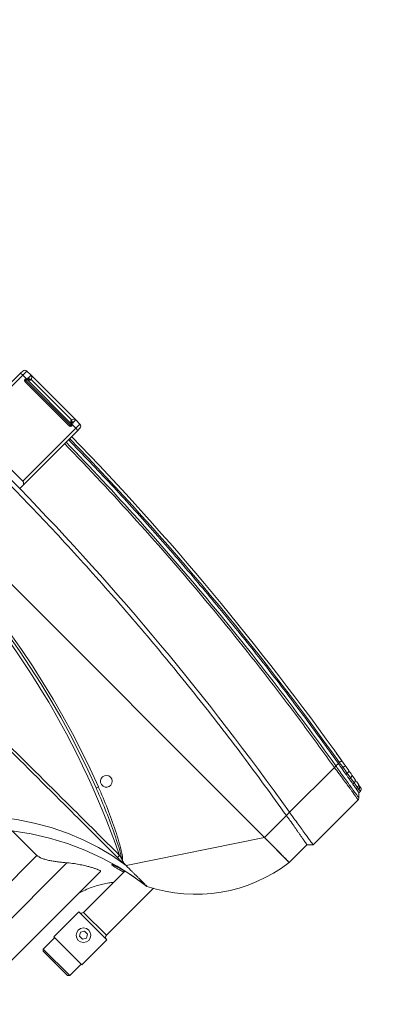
# Model space of a CAD drawing. Header units: millimetres. Extents: x 4946 to 18537, y -10559 to 785.
# Tile 24 of 79: x 6167 to 6188, y -656 to -599. Entities that reach past the tile are written whole.
import ezdxf

# ---------------------------------------------------------------- set-up
doc = ezdxf.new("R2010")
doc.units = ezdxf.units.MM
doc.layers.add('PG_WYMIARY', color=1, linetype='Continuous', lineweight=18)
doc.styles.add('BIKWYM', font='BIKROMSW.SHX', dxfattribs={"width": 0.8})
doc.dimstyles.new('BA_KR_50', dxfattribs={"dimscale": 0.5, "dimtxt": 25, "dimasz": 1.666667, "dimexe": 24, "dimexo": 0, "dimgap": 0, "dimtad": 0, "dimdec": 1, "dimrnd": 0.5, "dimzin": 9, "dimdsep": 46, "dimtxsty": 'BIKWYM', "dimblk": 'WYM-KR', "dimcen": 0, "dimdle": 20, "dimclrd": 256, "dimclre": 256, "dimclrt": 7, "dimadec": 0, "dimazin": 0, "dimtfac": 0.033333, "dimtdec": 1, "dimtmove": 0, "dimatfit": 3, "dimldrblk": 'WYM-KR', "dimfxl": 40, "dimfxlon": 1, "dimtvp": 0.8, "dimtolj": 1, "dimarcsym": 0})

# ---------------------------------------------------------------- blocks, each defined once
blk = doc.blocks.new('W_Gorny')
at = {"color": 7, "linetype": 'Continuous', "lineweight": 13}
for p, q in [((120.254, 222.224), (120.254, 212.138)), ((122.281, 213.337), (122.281, 222.224)), ((124.08, 222.224), (124.08, 214.424)), ((116.831, 218.724), (116.731, 218.624)), ((116.731, 218.624), (116.731, 217.524)), ((119.271, 218.624), (116.731, 218.624)), ((116.831, 218.724), (119.171, 218.724)), ((119.271, 218.624), (119.171, 218.724)), ((119.271, 217.524), (119.271, 218.624)), ((116.651, 217.524), (116.651, 215.124)), ((119.351, 217.524), (116.651, 217.524)), ((119.351, 215.124), (119.351, 217.524)), ((117.857, 216.274), (117.713, 216.024)), ((118.146, 216.274), (117.857, 216.274)), ((118.29, 216.024), (118.146, 216.274)), ((117.713, 216.024), (117.857, 215.774)), ((117.857, 215.774), (118.146, 215.774)), ((118.146, 215.774), (118.29, 216.024)), ((119.351, 215.124), (116.651, 215.124)), ((116.901, 214.924), (116.901, 210.404)), ((119.101, 214.924), (116.901, 214.924)), ((119.101, 210.962), (119.101, 214.924)), ((124.08, 214.424), (126.454, 214.424)), ((114.001, 202.624), (119.301, 210.624)), ((119.301, 210.624), (119.408, 210.624)), ((124.298, 208.408), (124.488, 208.333)), ((124.223, 207.917), (124.379, 207.917)), ((111.601, 200.924), (111.601, 202.624)), ((111.601, 202.624), (114.001, 202.624)), ((114.001, 202.624), (114.001, 200.505)), ((176.601, 202.624), (114.001, 202.624)), ((111.301, 200.624), (111.601, 200.924)), ((111.301, 196.307), (111.301, 200.624)), ((114.001, 200.505), (114.001, 200.205)), ((114.001, 200.205), (114.001, 195.89)), ((142.551, 197.316), (142.551, 197.616)), ((142.551, 192.024), (142.551, 197.316)), ((142.751, 197.113), (142.751, 192.024)), ((147.851, 192.024), (147.851, 197.113)), ((148.051, 197.316), (148.051, 192.024)), ((111.601, 195.924), (111.36, 196.166)), ((111.601, 195.791), (111.601, 195.924)), ((111.782, 195.892), (111.782, 195.762)), ((111.782, 195.762), (111.932, 195.737)), ((111.932, 195.737), (111.932, 195.865)), ((112.315, 195.797), (112.315, 195.675)), ((112.315, 195.675), (112.723, 195.609)), ((112.723, 195.609), (112.723, 195.725)), ((112.723, 195.609), (113.116, 195.546)), ((113.116, 195.656), (113.116, 195.546)), ((113.584, 195.473), (113.584, 195.576)), ((114.001, 195.889), (114.001, 195.89)), ((114.001, 195.746), (114.001, 195.505)), ((112.795, 195.412), (112.42, 195.478)), ((113.585, 195.276), (113.156, 195.349)), ((114.001, 195.505), (114.001, 195.408)), ((143.151, 192.224), (147.451, 192.224)), ((143.151, 192.124), (143.151, 192.224)), ((147.451, 192.124), (147.451, 192.224)), ((142.751, 192.024), (142.551, 192.024)), ((142.551, 191.824), (142.551, 192.024)), ((142.751, 192.024), (143.069, 192.024)), ((142.751, 192.024), (142.751, 191.624)), ((143.151, 191.624), (142.751, 191.624)), ((143.051, 192.107), (143.051, 192.124)), ((143.151, 192.124), (143.051, 192.124)), ((143.151, 192.107), (143.051, 192.107)), ((143.151, 192.107), (143.151, 192.124)), ((147.451, 192.124), (143.151, 192.124)), ((143.151, 192.053), (143.151, 192.044)), ((147.436, 192.024), (143.151, 192.024)), ((143.151, 191.624), (143.151, 191.904)), ((143.218, 191.885), (143.151, 191.904)), ((147.451, 191.624), (143.151, 191.624)), ((143.2, 192.022), (143.201, 192.021)), ((143.351, 191.824), (147.251, 191.824)), ((144.53, 192.019), (144.53, 192.024)), ((144.551, 192.019), (144.551, 192.024)), ((144.919, 192.019), (144.919, 192.024)), ((145.326, 192.019), (145.326, 192.024)), ((145.326, 192.019), (145.342, 192.019)), ((145.342, 192.019), (145.342, 192.024)), ((145.343, 192.019), (145.389, 192.019)), ((146.051, 192.019), (146.051, 192.024)), ((146.073, 192.019), (146.073, 192.024)), ((147.401, 192.021), (147.403, 192.022)), ((147.451, 192.107), (147.451, 192.124)), ((147.451, 192.124), (147.551, 192.124)), ((147.451, 192.107), (147.551, 192.107)), ((147.451, 192.044), (147.451, 192.053)), ((147.451, 191.904), (147.451, 191.624)), ((147.851, 191.624), (147.451, 191.624)), ((147.533, 192.024), (147.851, 192.024)), ((147.551, 192.124), (147.551, 192.107)), ((148.051, 192.024), (147.851, 192.024)), ((147.851, 191.624), (147.851, 192.024)), ((148.051, 192.024), (148.051, 191.824))]:
    blk.add_line(p, q, dxfattribs=at)
at = {"color": 7, "linetype": 'Continuous', "lineweight": 13, "flags": 128}
for points in [[(126.454, 214.424), (125.388, 213.67), (124.294, 212.992), (123.174, 212.393), (122.031, 211.874), (120.869, 211.436), (119.691, 211.081), (118.501, 210.81), (117.301, 210.624)], [(127.759, 214.424), (126.774, 213.674), (125.763, 212.999), (124.728, 212.401), (123.672, 211.882), (122.599, 211.444), (121.51, 211.088), (120.41, 210.814), (119.301, 210.624)], [(120.105, 210.649), (120.105, 210.64), (120.105, 210.626), (120.105, 210.606), (120.105, 210.582), (120.106, 210.553), (120.106, 210.521), (120.106, 210.486), (120.106, 210.451)], [(112.795, 195.412), (112.76, 195.432), (112.734, 195.476), (112.721, 195.538), (112.723, 195.609)], [(113.156, 195.349), (113.132, 195.368), (113.116, 195.411), (113.111, 195.474), (113.116, 195.546)], [(113.968, 195.211), (113.969, 195.215), (113.971, 195.226), (113.974, 195.244), (113.978, 195.269), (113.983, 195.299), (113.989, 195.333), (113.995, 195.37), (114.001, 195.408)], [(143.069, 192.024), (143.081, 192.03), (143.092, 192.035), (143.103, 192.04), (143.114, 192.045), (143.124, 192.049), (143.132, 192.053), (143.14, 192.057), (143.147, 192.06)], [(143.218, 191.885), (143.226, 191.905), (143.233, 191.926), (143.236, 191.947), (143.238, 191.967), (143.236, 191.984), (143.233, 191.997), (143.226, 192.007), (143.218, 192.013)], [(147.385, 192.013), (147.376, 192.007), (147.37, 191.997), (147.366, 191.984), (147.365, 191.967), (147.366, 191.947), (147.37, 191.926), (147.376, 191.905), (147.385, 191.885)], [(147.456, 192.06), (147.463, 192.057), (147.47, 192.053), (147.479, 192.049), (147.489, 192.045), (147.499, 192.04), (147.51, 192.035), (147.522, 192.03), (147.533, 192.024)]]:
    blk.add_lwpolyline(points, dxfattribs=at)
at = {"color": 7, "linetype": 'Continuous', "lineweight": 13}
blk.add_circle((118.001, 216.024), 0.5, dxfattribs=at)
for centre, radius, start, end in [((116.701, 214.924), 0.2, 0, 90), ((119.301, 214.924), 0.2, 90, 180), ((121.951, 201.281), 10.437, 116.45797, 172.60227), ((145.301, 262.47), 57.8, 244.15669, 295.84331), ((125.081, 207.964), 0.699, 148.09138, 162.10431), ((145.301, 262.47), 58, 248.97043, 291.02957), ((124.301, 207.524), 0.4, 101.25471, 78.74529), ((145.301, 262.502), 58.2, 248.97043, 291.02957), ((145.301, 386.596), 189.5, 269.22898, 270.77102), ((111.801, 195.791), 0.2, 180, 259.77952), ((111.971, 195.75), 0.19, 176.56708, 257.92522), ((112.113, 195.717), 0.182, 173.74401, 256.03082), ((112.48, 195.637), 0.17, 166.98121, 249.49454), ((113.878, 195.376), 0.31, 161.78778, 198.9242), ((145.301, 381.596), 189, 260.45722, 269.1663), ((145.301, 381.596), 188.8, 260.45722, 269.16542), ((143.151, 192.124), 0.1, 90, 180), ((147.451, 192.124), 0.1, 0, 90), ((142.751, 191.824), 0.2, 180, 270), ((143.251, 192.107), 0.2, 180, 204.4698), ((143.143, 192.043), 0.00885, 7.29344, 68.29755), ((143.142, 192.052), 0.00895, 4.60329, 60.3346), ((142.974, 192.049), 0.229, 320.73603, 352.88674), ((143.151, 191.824), 0.2, 270, 0.00087), ((143.171, 192.009), 0.015, 29.03033, 87.66225), ((143.19, 192.004), 0.02, 58.98391, 90), ((147.451, 191.824), 0.2, 179.99913, 270), ((147.629, 192.049), 0.229, 187.11326, 219.26397), ((147.413, 192.004), 0.02, 90, 121.01609), ((147.432, 192.009), 0.015, 92.33775, 150.96967), ((147.46, 192.052), 0.00895, 119.6654, 175.39671), ((147.46, 192.043), 0.00885, 111.70245, 172.70656), ((147.351, 192.107), 0.2, 335.5302, 0), ((147.851, 191.824), 0.2, 270, 0)]:
    blk.add_arc(centre, radius, start, end, dxfattribs=at)
for points, knots in [([(120.254, 214.27), (120.218, 214.144), (120.136, 213.86), (119.97, 213.453), (119.78, 213.063), (119.577, 212.706), (119.365, 212.389), (119.202, 212.167), (119.115, 212.064), (119.101, 212.048)], [0, 0, 0, 0, 0.156474, 0.351114, 0.522284, 0.671778, 0.839931, 0.975214, 1, 1, 1, 1]), ([(124.08, 214.424), (124.027, 214.424), (123.967, 214.416), (123.884, 214.394), (123.867, 214.389), (123.832, 214.378), (123.814, 214.372), (123.759, 214.353), (123.722, 214.338), (123.647, 214.305), (123.608, 214.286), (123.53, 214.247), (123.49, 214.225), (123.37, 214.157), (123.29, 214.108), (123.17, 214.028), (123.129, 214.001), (123.049, 213.944), (123.009, 213.915), (122.889, 213.828), (122.811, 213.768), (122.656, 213.647), (122.58, 213.586), (122.466, 213.493), (122.429, 213.461), (122.354, 213.399), (122.317, 213.368), (122.281, 213.337)], [0, 0, 0, 0, 0.125, 0.125, 0.15625, 0.15625, 0.1875, 0.1875, 0.25, 0.25, 0.3125, 0.3125, 0.375, 0.375, 0.5, 0.5, 0.5625, 0.5625, 0.625, 0.625, 0.75, 0.75, 0.875, 0.875, 0.9375, 0.9375, 1, 1, 1, 1]), ([(122.281, 213.337), (122.148, 213.229), (121.913, 213.038), (121.546, 212.785), (121.245, 212.593), (120.988, 212.441), (120.777, 212.325), (120.589, 212.228), (120.44, 212.161), (120.335, 212.122), (120.276, 212.113), (120.252, 212.12), (120.256, 212.135), (120.257, 212.138)], [0, 0, 0, 0, 0.1626599, 0.2878428, 0.4128755, 0.500543, 0.5881442, 0.676435, 0.7646341, 0.8406696, 0.9166676, 0.9835114, 1, 1, 1, 1]), ([(119.986, 211.229), (119.957, 211.216), (119.898, 211.19), (119.742, 211.136), (119.537, 211.074), (119.286, 211.006), (118.993, 210.934), (118.67, 210.862), (118.321, 210.791), (117.972, 210.728), (117.627, 210.671), (117.413, 210.64), (117.304, 210.625)], [0, 0, 0, 0, 0.090827, 0.190696, 0.289998, 0.392058, 0.493915, 0.598701, 0.701432, 0.807226, 0.902357, 1, 1, 1, 1]), ([(119.101, 211.062), (119.192, 211.087), (119.383, 211.14), (119.621, 211.203), (119.811, 211.247), (119.922, 211.271), (119.947, 211.272), (119.948, 211.272)], [0, 0, 0, 0, 0.23565, 0.496417, 0.738597, 0.988341, 1, 1, 1, 1]), ([(119.948, 211.272), (119.983, 211.276), (120.046, 211.283), (120.046, 211.264), (120.025, 211.245), (119.988, 211.23), (119.986, 211.229)], [0, 0, 0, 0, 0.367171, 0.6693, 0.980364, 1, 1, 1, 1]), ([(117.387, 210.624), (117.406, 210.624), (117.456, 210.624), (117.521, 210.624), (117.562, 210.624)], [0.1863836, 0.1863836, 0.1863836, 0.1863836, 0.25, 0.3286954, 0.3286954, 0.3286954, 0.3286954]), ([(117.723, 210.624), (117.774, 210.624), (117.883, 210.624), (118.008, 210.624), (118.073, 210.624)], [0.4211761, 0.4211761, 0.4211761, 0.4211761, 0.5, 0.5788239, 0.5788239, 0.5788239, 0.5788239]), ([(118.314, 210.624), (118.386, 210.624), (118.52, 210.624), (118.66, 210.624), (118.724, 210.624)], [0.6713046, 0.6713046, 0.6713046, 0.6713046, 0.75, 0.8136164, 0.8136164, 0.8136164, 0.8136164]), ([(119.408, 210.624), (119.432, 210.627), (119.458, 210.629), (119.512, 210.633), (119.539, 210.635), (119.596, 210.638), (119.625, 210.639), (119.684, 210.641), (119.714, 210.642), (119.803, 210.645), (119.863, 210.646), (119.984, 210.648), (120.044, 210.649), (120.105, 210.649)], [0, 0, 0, 0, 0.125, 0.125, 0.25, 0.25, 0.375, 0.375, 0.5, 0.5, 0.75, 0.75, 1, 1, 1, 1]), ([(119.721, 210.554), (119.633, 210.585), (119.53, 210.621), (119.422, 210.624), (119.408, 210.624)], [0, 0, 0, 0, 0.862276, 1, 1, 1, 1]), ([(124.416, 208.179), (124.168, 208.276), (123.424, 208.568), (122.202, 209.098), (121.004, 209.691), (120.211, 210.17), (119.846, 210.408), (119.741, 210.531), (119.721, 210.554)], [0, 0, 0, 0, 0.1510263, 0.4536833, 0.7561941, 0.9072997, 0.98295, 1, 1, 1, 1]), ([(119.821, 210.511), (119.82, 210.511), (119.818, 210.512), (119.802, 210.519), (119.769, 210.533), (119.738, 210.546), (119.721, 210.554)], [0, 0, 0, 0, 0.009446, 0.064272, 0.483962, 1, 1, 1, 1]), ([(119.821, 210.511), (119.928, 210.443), (120.26, 210.235), (121.08, 209.812), (122.276, 209.239), (123.436, 208.746), (124.114, 208.48), (124.298, 208.408)], [0, 0, 0, 0, 0.0769784, 0.2371484, 0.5588576, 0.8806243, 1, 1, 1, 1]), ([(120.105, 210.649), (121.673, 210.651), (127.795, 210.66), (135.694, 210.686), (142.024, 210.682), (143.801, 210.681)], [0, 0, 0, 0, 0.198524, 0.775011, 1, 1, 1, 1]), ([(143.801, 210.541), (142.025, 210.535), (135.694, 210.516), (127.796, 210.464), (121.674, 210.453), (120.106, 210.451)], [0, 0, 0, 0, 0.224954, 0.801465, 1, 1, 1, 1]), ([(114.001, 202.624), (113.986, 202.624), (113.954, 202.624), (113.907, 202.624), (113.86, 202.624), (113.813, 202.624), (113.766, 202.624), (113.719, 202.624), (113.673, 202.624), (113.626, 202.624), (113.58, 202.624), (113.471, 202.624), (113.303, 202.624), (113.081, 202.624), (112.868, 202.624), (112.599, 202.624), (112.293, 202.624), (112.043, 202.624), (111.881, 202.624), (111.78, 202.624), (111.701, 202.624), (111.655, 202.624), (111.63, 202.624), (111.617, 202.624), (111.608, 202.624), (111.602, 202.624), (111.602, 202.624), (111.601, 202.624)], [0, 0, 0, 0, 0.012521, 0.025026, 0.03752, 0.050008, 0.062494, 0.074984, 0.087481, 0.099992, 0.112521, 0.125072, 0.187649, 0.250099, 0.312511, 0.375131, 0.500003, 0.624875, 0.68748, 0.749907, 0.812342, 0.874933, 0.900008, 0.925013, 0.949988, 0.97497, 1, 1, 1, 1]), ([(111.601, 200.924), (111.601, 200.924), (111.605, 200.924), (111.621, 200.921), (111.632, 200.919), (111.678, 200.911), (111.722, 200.903), (111.782, 200.892)], [0, 0, 0, 0, 0.25, 0.25, 0.5, 0.5, 1, 1, 1, 1]), ([(111.301, 200.624), (111.326, 200.624), (111.46, 200.607), (111.812, 200.553), (112.149, 200.499), (112.556, 200.434), (113.006, 200.362), (113.497, 200.284), (113.831, 200.232), (114.001, 200.205)], [0, 0, 0, 0, 0.25, 0.375, 0.5, 0.625, 0.75, 0.875, 1, 1, 1, 1]), ([(111.932, 200.865), (111.958, 200.86), (111.986, 200.855), (112.045, 200.845), (112.076, 200.839), (112.172, 200.822), (112.241, 200.81), (112.315, 200.797)], [0, 0, 0, 0, 0.25, 0.25, 0.5, 0.5, 1, 1, 1, 1]), ([(112.315, 200.797), (112.377, 200.785), (112.442, 200.774), (112.578, 200.75), (112.649, 200.737), (112.723, 200.725)], [0, 0, 0, 0, 0.5, 0.5, 1, 1, 1, 1]), ([(114.001, 200.505), (113.931, 200.517), (113.861, 200.529), (113.722, 200.553), (113.653, 200.564), (113.584, 200.576)], [0, 0, 0, 0, 0.5, 0.5, 1, 1, 1, 1]), ([(114.001, 200.505), (115.66, 200.24), (118.977, 199.709), (123.974, 199.082), (128.981, 198.579), (133.997, 198.212), (139.019, 197.978), (144.045, 197.878), (148.931, 197.91), (153.676, 198.063), (158.278, 198.323), (162.874, 198.695), (167.462, 199.182), (172.041, 199.773), (175.081, 200.261), (176.601, 200.505)], [0, 0, 0, 0, 0.080142, 0.160209, 0.240216, 0.320178, 0.400109, 0.480022, 0.559931, 0.633191, 0.70647, 0.77978, 0.853131, 0.926534, 1, 1, 1, 1]), ([(142.551, 197.316), (142.551, 197.293), (142.555, 197.271), (142.57, 197.227), (142.582, 197.206), (142.607, 197.176), (142.616, 197.167), (142.637, 197.15), (142.649, 197.142), (142.675, 197.129), (142.689, 197.123), (142.719, 197.115), (142.735, 197.113), (142.751, 197.113)], [0, 0, 0, 0, 0.25, 0.25, 0.5, 0.5, 0.625, 0.625, 0.75, 0.75, 0.875, 0.875, 1, 1, 1, 1]), ([(111.301, 196.307), (111.301, 196.307), (111.301, 196.307), (111.355, 196.297), (111.471, 196.276), (111.672, 196.242), (111.917, 196.201), (112.206, 196.154), (112.534, 196.103), (112.971, 196.037), (113.464, 195.965), (113.822, 195.914), (114.001, 195.889)], [0, 0, 0, 0, 0.000001, 0.096623, 0.193262, 0.312002, 0.430754, 0.502751, 0.620722, 0.738672, 0.869357, 1, 1, 1, 1]), ([(111.36, 196.166), (111.355, 196.171), (111.335, 196.193), (111.308, 196.24), (111.304, 196.285), (111.301, 196.307)], [0, 0, 0, 0, 0.141092, 0.570547, 1, 1, 1, 1]), ([(114.001, 195.747), (113.962, 195.753), (113.764, 195.785), (113.41, 195.843), (112.959, 195.918), (112.543, 195.987), (112.221, 196.039), (111.939, 196.085), (111.702, 196.121), (111.512, 196.149), (111.404, 196.164), (111.36, 196.166), (111.36, 196.166), (111.36, 196.166)], [0, 0, 0, 0, 0.028999, 0.147117, 0.265258, 0.383331, 0.501422, 0.573421, 0.691821, 0.810211, 0.90511, 0.999999, 1, 1, 1, 1]), ([(111.601, 195.924), (111.611, 195.923), (111.629, 195.919), (111.735, 195.9), (111.782, 195.892)], [0, 0, 0, 0, 0.560607, 1, 1, 1, 1]), ([(111.601, 195.791), (111.601, 195.791), (111.601, 195.791), (111.62, 195.788), (111.689, 195.777), (111.757, 195.766), (111.782, 195.762)], [0, 0, 0, 0, 0.000006, 0.384237, 0.777683, 1, 1, 1, 1]), ([(111.931, 195.565), (111.904, 195.57), (111.88, 195.574), (111.838, 195.582), (111.821, 195.585), (111.78, 195.592), (111.766, 195.595), (111.766, 195.595)], [0, 0, 0, 0, 0.25, 0.25, 0.5, 0.5, 1, 1, 1, 1]), ([(111.932, 195.865), (111.957, 195.86), (112.068, 195.84), (112.2, 195.817), (112.313, 195.797), (112.315, 195.797)], [0.3353324, 0.3353324, 0.3353324, 0.3353324, 0.375, 0.5, 0.5014146, 0.5014146, 0.5014146, 0.5014146]), ([(112.42, 195.478), (112.355, 195.489), (112.223, 195.513), (112.121, 195.531), (112.069, 195.54)], [0, 0, 0, 0, 0.495637, 1, 1, 1, 1]), ([(112.723, 195.725), (112.794, 195.712), (112.921, 195.69), (113.056, 195.667), (113.116, 195.656)], [0, 0, 0, 0, 0.559636, 1, 1, 1, 1]), ([(113.584, 195.576), (113.661, 195.563), (113.8, 195.539), (113.94, 195.516), (114.001, 195.505)], [0, 0, 0, 0, 0.558376, 1, 1, 1, 1]), ([(114.001, 195.747), (113.999, 195.763), (113.995, 195.796), (113.998, 195.847), (114, 195.878), (114.001, 195.889)], [0, 0, 0, 0, 0.398357, 0.795065, 1, 1, 1, 1]), ([(114.001, 195.89), (115.181, 195.692), (116.361, 195.505), (118.726, 195.154), (119.91, 194.989), (123.466, 194.53), (125.844, 194.268), (132.989, 193.62), (137.769, 193.368), (142.551, 193.299)], [0, 0, 0, 0, 0.125, 0.125, 0.25, 0.25, 0.5, 0.5, 1, 1, 1, 1]), ([(142.551, 193.157), (137.769, 193.227), (132.989, 193.478), (125.844, 194.126), (123.467, 194.387), (118.725, 194.999), (116.36, 195.35), (114.001, 195.746)], [0, 0, 0, 0, 0.5, 0.5, 0.75, 0.75, 1, 1, 1, 1]), ([(113.584, 195.473), (113.723, 195.449), (113.861, 195.426), (114.001, 195.408), (114.001, 195.408)], [0, 0, 0, 0, 0.999986, 1, 1, 1, 1]), ([(113.948, 195.214), (113.924, 195.218), (113.839, 195.233), (113.775, 195.244), (113.764, 195.245), (113.76, 195.246)], [0, 0, 0, 0, 0.190215, 0.679387, 1, 1, 1, 1]), ([(114.555, 195.113), (114.466, 195.128), (114.289, 195.157), (114.082, 195.192), (113.998, 195.206), (113.971, 195.211)], [0, 0, 0, 0, 0.403166, 0.80605, 1, 1, 1, 1]), ([(114.001, 195.505), (115.326, 195.291), (117.973, 194.864), (121.959, 194.329), (125.952, 193.874), (130.016, 193.5), (134.148, 193.211), (138.348, 193.004), (141.15, 192.945), (142.551, 192.916)], [0, 0, 0, 0, 0.140247, 0.280386, 0.420433, 0.560405, 0.706978, 0.853504, 1, 1, 1, 1]), ([(143.151, 191.904), (143.132, 191.919), (143.116, 191.937), (143.088, 191.978), (143.077, 192.001), (143.069, 192.024)], [0, 0, 0, 0, 0.5, 0.5, 1, 1, 1, 1]), ([(143.146, 192.051), (143.145, 192.047), (143.146, 192.041), (143.15, 192.03), (143.154, 192.025), (143.163, 192.018), (143.168, 192.017), (143.177, 192.016), (143.181, 192.016), (143.184, 192.017)], [0, 0, 0, 0, 0.25, 0.25, 0.5, 0.5, 0.75, 0.75, 1, 1, 1, 1]), ([(143.151, 192.107), (143.151, 192.107), (143.151, 192.089), (143.151, 192.071), (143.151, 192.053)], [0, 0, 0, 0, 0.010063, 1, 1, 1, 1]), ([(143.171, 192.024), (143.17, 192.024), (143.167, 192.025), (143.162, 192.027), (143.158, 192.029), (143.156, 192.032), (143.154, 192.034), (143.153, 192.037), (143.152, 192.039), (143.151, 192.042), (143.151, 192.043), (143.151, 192.044)], [0, 0, 0, 0, 0.284033, 0.478228, 0.589269, 0.642725, 0.718959, 0.769428, 0.850788, 0.889603, 1, 1, 1, 1]), ([(143.171, 192.024), (143.177, 192.024), (143.187, 192.024), (143.189, 192.024), (143.19, 192.024)], [0, 0, 0, 0, 0.605387, 1, 1, 1, 1]), ([(143.2, 192.022), (143.199, 192.021), (143.199, 192.02), (143.189, 192.018), (143.184, 192.017)], [0, 0, 0, 0, 0.406789, 1, 1, 1, 1]), ([(143.218, 192.013), (143.23, 192.008), (143.261, 191.995), (143.306, 191.957), (143.329, 191.919), (143.344, 191.88), (143.35, 191.855), (143.351, 191.838), (143.351, 191.831), (143.351, 191.828), (143.351, 191.826), (143.351, 191.825), (143.351, 191.825), (143.351, 191.825), (143.351, 191.824), (143.351, 191.824), (143.351, 191.824)], [0, 0, 0, 0, 0.101646, 0.264384, 0.491837, 0.527473, 0.731563, 0.825903, 0.850058, 0.922941, 0.940944, 0.965042, 0.971052, 0.981332, 0.983905, 1, 1, 1, 1]), ([(143.351, 191.824), (143.351, 191.824), (143.351, 191.824), (143.351, 191.824), (143.351, 191.824), (143.351, 191.824), (143.351, 191.824), (143.351, 191.824), (143.351, 191.824), (143.351, 191.825), (143.351, 191.825), (143.35, 191.826), (143.347, 191.828), (143.342, 191.832), (143.33, 191.841), (143.307, 191.856), (143.261, 191.875), (143.23, 191.882), (143.218, 191.885)], [0, 0, 0, 0, 0.015245, 0.043072, 0.055984, 0.056099, 0.073111, 0.082762, 0.108485, 0.142985, 0.181077, 0.242433, 0.329971, 0.466232, 0.490139, 0.737074, 0.900703, 1, 1, 1, 1]), ([(147.251, 191.824), (147.251, 191.824), (147.251, 191.824), (147.251, 191.825), (147.251, 191.825), (147.251, 191.825), (147.251, 191.826), (147.251, 191.828), (147.251, 191.831), (147.252, 191.838), (147.253, 191.855), (147.261, 191.893), (147.288, 191.946), (147.331, 191.987), (147.367, 192.007), (147.383, 192.012), (147.385, 192.013)], [0, 0, 0, 0, 0.016096, 0.018668, 0.028948, 0.034959, 0.059057, 0.07706, 0.149944, 0.1741, 0.26844, 0.472533, 0.673215, 0.868498, 0.984749, 1, 1, 1, 1]), ([(147.311, 191.862), (147.304, 191.859), (147.283, 191.848), (147.264, 191.835), (147.255, 191.828), (147.253, 191.826), (147.252, 191.825), (147.252, 191.825), (147.251, 191.824), (147.251, 191.824), (147.251, 191.824), (147.251, 191.824), (147.251, 191.824), (147.251, 191.824), (147.251, 191.824), (147.251, 191.824), (147.251, 191.824)], [0, 0, 0, 0, 0.115828, 0.387717, 0.566663, 0.681623, 0.7622, 0.812223, 0.857531, 0.891312, 0.903987, 0.926328, 0.926479, 0.943435, 0.979979, 1, 1, 1, 1]), ([(147.385, 191.885), (147.383, 191.884), (147.367, 191.881), (147.34, 191.874), (147.32, 191.866), (147.311, 191.862)], [0, 0, 0, 0, 0.061636, 0.538328, 1, 1, 1, 1]), ([(147.451, 191.904), (147.451, 191.904), (147.429, 191.895), (147.407, 191.89), (147.385, 191.885)], [0, 0, 0, 0, 0.007287, 1, 1, 1, 1]), ([(147.419, 192.017), (147.413, 192.018), (147.404, 192.02), (147.403, 192.021), (147.403, 192.022)], [0, 0, 0, 0, 0.593211, 1, 1, 1, 1]), ([(147.413, 192.024), (147.414, 192.024), (147.416, 192.024), (147.426, 192.024), (147.431, 192.024)], [0, 0, 0, 0, 0.394613, 1, 1, 1, 1]), ([(147.419, 192.017), (147.422, 192.016), (147.426, 192.016), (147.435, 192.017), (147.44, 192.018), (147.449, 192.025), (147.453, 192.03), (147.457, 192.041), (147.457, 192.047), (147.457, 192.051)], [0, 0, 0, 0, 0.25, 0.25, 0.5, 0.5, 0.75, 0.75, 1, 1, 1, 1]), ([(147.451, 192.044), (147.451, 192.043), (147.451, 192.041), (147.45, 192.037), (147.449, 192.035), (147.448, 192.033), (147.446, 192.03), (147.442, 192.027), (147.438, 192.025), (147.434, 192.024), (147.432, 192.024), (147.431, 192.024)], [0, 0, 0, 0, 0.137248, 0.214286, 0.255192, 0.334052, 0.365888, 0.490941, 0.649207, 0.858819, 1, 1, 1, 1]), ([(147.451, 192.053), (147.451, 192.071), (147.451, 192.089), (147.451, 192.107), (147.451, 192.107)], [0, 0, 0, 0, 0.989937, 1, 1, 1, 1]), ([(147.533, 192.024), (147.525, 192.001), (147.515, 191.978), (147.487, 191.937), (147.471, 191.919), (147.451, 191.904)], [0, 0, 0, 0, 0.5, 0.5, 1, 1, 1, 1])]:
    blk.add_open_spline(points, degree=3, knots=knots, dxfattribs=at)
for points in [[(117.301, 210.624), (117.301, 210.624), (117.33, 210.624), (117.387, 210.624)], [(117.562, 210.624), (117.61, 210.624), (117.664, 210.624), (117.723, 210.624)], [(118.073, 210.624), (118.149, 210.624), (118.23, 210.624), (118.314, 210.624)], [(118.724, 210.624), (118.911, 210.624), (119.106, 210.624), (119.301, 210.624)], [(120.106, 210.451), (120.011, 210.471), (119.915, 210.491), (119.821, 210.511)], [(111.782, 200.892), (111.825, 200.884), (111.875, 200.875), (111.932, 200.865)], [(112.723, 200.725), (112.848, 200.703), (112.979, 200.68), (113.116, 200.656)], [(113.116, 200.656), (113.269, 200.63), (113.425, 200.603), (113.584, 200.576)], [(114.001, 200.205), (123.455, 198.618), (132.999, 197.755), (142.551, 197.616)], [(142.551, 197.616), (144.385, 197.589), (146.218, 197.589), (148.051, 197.616)], [(111.301, 196.307), (111.301, 196.307), (111.301, 196.307), (111.301, 196.307)], [(111.36, 196.166), (111.36, 196.166), (111.36, 196.166), (111.36, 196.166)], [(111.782, 195.892), (111.825, 195.884), (111.875, 195.875), (111.932, 195.865)], [(112.069, 195.54), (112.017, 195.55), (111.971, 195.558), (111.931, 195.565)], [(111.932, 195.737), (112.038, 195.72), (112.166, 195.699), (112.315, 195.675)], [(112.723, 195.725), (112.575, 195.751), (112.439, 195.775), (112.315, 195.797)], [(113.584, 195.576), (113.425, 195.603), (113.269, 195.63), (113.116, 195.656)], [(113.116, 195.546), (113.268, 195.522), (113.424, 195.498), (113.584, 195.473)], [(114.001, 195.746), (114.001, 195.746), (114.001, 195.747), (114.001, 195.747)], [(113.156, 195.349), (113.03, 195.371), (112.91, 195.392), (112.795, 195.412)], [(113.968, 195.211), (113.84, 195.233), (113.712, 195.254), (113.585, 195.276)], [(143.146, 192.051), (143.146, 192.054), (143.147, 192.057), (143.147, 192.06)], [(143.147, 192.06), (143.15, 192.077), (143.151, 192.092), (143.151, 192.107)], [(143.218, 192.013), (143.213, 192.015), (143.207, 192.017), (143.201, 192.021)], [(147.385, 192.013), (147.39, 192.015), (147.395, 192.017), (147.401, 192.021)], [(147.456, 192.06), (147.453, 192.077), (147.451, 192.092), (147.451, 192.107)], [(147.456, 192.06), (147.456, 192.057), (147.457, 192.054), (147.457, 192.051)]]:
    blk.add_open_spline(points, degree=3, dxfattribs=at)
blk = doc.blocks.new('WYM-KR')
at = {"color": 7, "linetype": 'ByBlock'}
blk.add_line((6.24, 6.24), (-6.24, -6.24), dxfattribs=at)
at = {"linetype": 'ByBlock'}
blk.add_line((11.52, 0), (-11.52, 0), dxfattribs=at)
blk = doc.blocks.new('*D342')
at = {"layer": 'Defpoints', "color": 0, "transparency": 16777216}
for p in [(6076.79, -477.305), (6113.29, -657.305), (6196.192, -657.305)]:
    blk.add_point(p, dxfattribs=at)
at = {"layer": 'PG_WYMIARY', "lineweight": -2, "transparency": 16777216}
for p, q in [((6176.192, -477.305), (6208.192, -477.305)), ((6196.192, -478.138), (6196.192, -656.472)), ((6176.192, -657.305), (6208.192, -657.305))]:
    blk.add_line(p, q, dxfattribs=at)
at = {"layer": 'PG_WYMIARY', "lineweight": -2, "transparency": 16777216, "xscale": 0.8333333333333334, "yscale": 0.8333333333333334, "zscale": 0.8333333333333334}
for p, rotation in [((6196.192, -477.305), 90), ((6196.192, -657.305), 270)]:
    blk.add_blockref('WYM-KR', p, dxfattribs=dict(at, rotation=rotation))
at = {"layer": 'PG_WYMIARY', "color": 7, "transparency": 16777216, "insert": (6186.192, -567.305), "char_height": 12.5, "attachment_point": 5, "rotation": 90, "style": 'BIKWYM'}
blk.add_mtext('\\A1;180', dxfattribs=at)
blk = doc.blocks.new('*D343')
at = {"layer": 'Defpoints', "color": 0, "transparency": 16777216}
for p in [(6113.29, -657.305), (6113.29, -697.305), (6196.192, -697.305)]:
    blk.add_point(p, dxfattribs=at)
at = {"layer": 'PG_WYMIARY', "lineweight": -2, "transparency": 16777216}
for p, q in [((6176.192, -657.305), (6208.192, -657.305)), ((6196.192, -658.138), (6196.192, -696.472)), ((6176.192, -697.305), (6208.192, -697.305))]:
    blk.add_line(p, q, dxfattribs=at)
at = {"layer": 'PG_WYMIARY', "lineweight": -2, "transparency": 16777216, "xscale": 0.8333333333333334, "yscale": 0.8333333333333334, "zscale": 0.8333333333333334}
for p, rotation in [((6196.192, -657.305), 90), ((6196.192, -697.305), 270)]:
    blk.add_blockref('WYM-KR', p, dxfattribs=dict(at, rotation=rotation))
at = {"layer": 'PG_WYMIARY', "color": 7, "transparency": 16777216, "insert": (6186.192, -677.305), "char_height": 12.5, "attachment_point": 5, "rotation": 90, "style": 'BIKWYM'}
blk.add_mtext('\\A1;40', dxfattribs=at)

msp = doc.modelspace()

# ---------------------------------------------------------------- block references
at = {"color": 18, "lineweight": 13, "true_color": 0x000000, "xscale": 0.8500000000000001, "yscale": 0.8500000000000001, "zscale": 0.8500000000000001, "rotation": 135.000000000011}
msp.add_blockref('W_Gorny', (6371.676, -593.341), dxfattribs=at)

# ---------------------------------------------------------------- dimensions: what is measured, and where the dimension line sits
at = {"layer": 'PG_WYMIARY'}
for base, p1, p2, picture, middle in [((6196.192, -657.305), (6076.79, -477.305), (6113.29, -657.305), '*D342', (6186.192, -567.305)), ((6196.192, -697.305), (6113.29, -657.305), (6113.29, -697.305), '*D343', (6186.192, -677.305))]:
    dim = msp.add_linear_dim(base=base, p1=p1, p2=p2, angle=90, dimstyle='BA_KR_50', override={"dimdec": 0, "dimrnd": 0, "dimtmove": 1}, dxfattribs=at)
    dim.commit()
    dim.dimension.update_dxf_attribs({"geometry": picture, "text_midpoint": middle})

doc.saveas('drawing.dxf')
